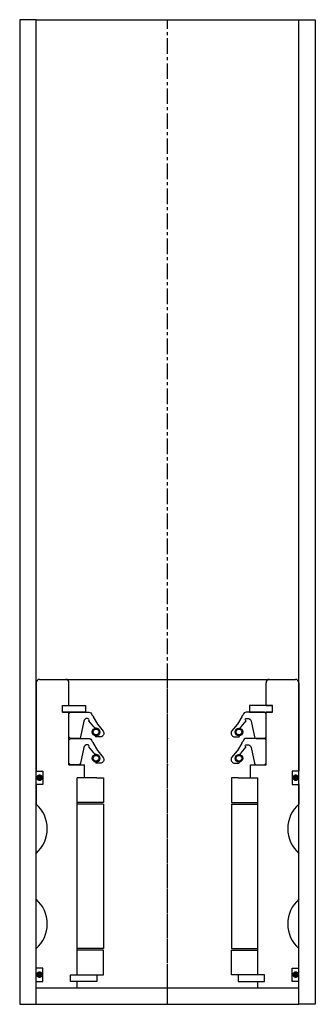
# Model space of a CAD drawing. Extents: x -45 to 45, y -10 to 290.
import ezdxf

# ---------------------------------------------------------------- set-up
doc = ezdxf.new("R2010")
doc.units = 0
doc.header["$LTSCALE"] = 0.15
doc.linetypes.add('CENTER', pattern=[50.8, 31.75, -6.35, 6.35, -6.35])
doc.layers.get('0').update_dxf_attribs({"linetype": 'CONTINUOUS'})
doc.layers.add('CENTER', color=9, linetype='CENTER')

msp = doc.modelspace()

# ---------------------------------------------------------------- linework, layer by layer
for p, q in [((-40, 290), (-45, 290)), ((-45, 290), (-45, -10)), ((-40, -10), (-40, 290)), ((-40, 290), (40, 290)), ((40, -10), (40, 290)), ((40, 290), (45, 290)), ((45, 290), (45, -10)), ((-40, 88), (-40, 61)), ((-39, 89), (39, 89)), ((-30, 81), (-30, 88)), ((30, 81), (30, 88)), ((40, 88), (40, 61)), ((-32, 79), (-32, 81)), ((-32, 81), (-30, 81)), ((-32, 79), (-32, 81)), ((-32, 81), (-30, 81)), ((-32, 79), (-32, 81)), ((-32, 81), (-30, 81)), ((-30, 81), (-25, 81)), ((-25, 81), (-25, 79)), ((30, 81), (25, 81)), ((25, 81), (25, 79)), ((30, 81), (32, 81)), ((32, 81), (30, 81)), ((32, 81), (30, 81)), ((32, 81), (30, 81)), ((32, 79), (32, 81)), ((32, 79), (32, 81)), ((32, 79), (32, 81)), ((32, 79), (32, 81)), ((-32, 79), (-30, 79)), ((-30, 79), (-32, 79)), ((-30, 79), (-32, 79)), ((-30, 63), (-30, 79)), ((-25, 79), (-30, 79)), ((25, 79), (30, 79)), ((30, 63), (30, 79)), ((30, 79), (32, 79)), ((32, 79), (30, 79)), ((30, 79), (32, 79)), ((30, 79), (32, 79)), ((-30, 63), (-25.25, 63)), ((-25.25, 59), (-25.25, 63)), ((25.25, 59), (25.25, 63)), ((25.25, 63), (30, 63)), ((-40, 61), (-38, 61)), ((-38, 61), (-38, 57)), ((40, 61), (38, 61)), ((38, 61), (38, 57)), ((-38, 57), (-40, 57)), ((-40, 57), (-40, 51)), ((-27.5, -1), (-27.5, 59)), ((-25.25, 59), (-27.5, 59)), ((-27.5, -1), (-27.5, 59)), ((-21.5, 59), (-27.5, 59)), ((-21.5, 59), (-19.5, 59)), ((-19.5, 59), (-19.5, 51.5)), ((21.5, 59), (19.5, 59)), ((19.5, 59), (19.5, 51.5)), ((21.5, 59), (27.5, 59)), ((25.25, 59), (27.5, 59)), ((27.5, -1), (27.5, 59)), ((27.5, -1), (27.5, 59)), ((38, 57), (40, 57)), ((40, 57), (40, 51)), ((-19.5, 51.5), (-27.5, 51.5)), ((-19.5, 51), (-27.5, 51)), ((-19.5, 51), (-19.5, 7)), ((19.5, 51.5), (27.5, 51.5)), ((19.5, 51), (19.5, 7)), ((19.5, 51), (27.5, 51)), ((-40, 22), (-40, 36)), ((40, 22), (40, 36)), ((-40, 1), (-40, 7)), ((-19.5, 7), (-27.5, 7)), ((-19.5, 6.5), (-27.5, 6.5)), ((-19.5, -1), (-19.5, 6.5)), ((19.5, 7), (27.5, 7)), ((19.5, -1), (19.5, 6.5)), ((19.5, 6.5), (27.5, 6.5)), ((40, 1), (40, 7)), ((-38, 1), (-40, 1)), ((-38, -3), (-38, 1)), ((38, -3), (38, 1)), ((38, 1), (40, 1)), ((-40, -5), (-40, -3)), ((-40, -3), (-38, -3)), ((-29.5, -3), (-29.5, -1)), ((-29.5, -1), (-27.5, -1)), ((-29.5, -3), (-29.5, -1)), ((-29.5, -1), (-27.5, -1)), ((-27.5, -3), (-29.5, -3)), ((-27.5, -3), (-29.5, -3)), ((-27.5, -1), (-21.5, -1)), ((-27.5, -5), (-27.5, -3)), ((-21.5, -3), (-27.5, -3)), ((-21.5, -1), (-21.5, -3)), ((-21.5, -1), (-19.5, -1)), ((21.5, -1), (19.5, -1)), ((27.5, -1), (21.5, -1)), ((21.5, -1), (21.5, -3)), ((21.5, -3), (27.5, -3)), ((29.5, -1), (27.5, -1)), ((29.5, -1), (27.5, -1)), ((27.5, -5), (27.5, -3)), ((27.5, -3), (29.5, -3)), ((27.5, -3), (29.5, -3)), ((29.5, -3), (29.5, -1)), ((29.5, -3), (29.5, -1)), ((40, -3), (38, -3)), ((40, -5), (40, -3)), ((-40, -5), (40, -5)), ((-45, -10), (-40, -10)), ((-40, -10), (40, -10)), ((45, -10), (40, -10))]:
    msp.add_line(p, q)
for points in [[(-30, 71.52), (-30, 78.52), (-29.5, 79.02), (-23.99, 79.02, -0.36857), (-23.01, 78.17), (-22.68, 77.76, 0.118812), (-22.59, 77.54), (-21.31, 75.36, -0.045671), (-21.26, 75.28), (-19.54, 73.19, -0.429276), (-20, 71.59, -0.114819), (-20.42, 71.48), (-21.74, 71.48, -1), (-21.74, 71.8, 1), (-21.74, 74.15, -0.279673), (-22.48, 74.59), (-23.91, 76.41, 0.461841), (-24.36, 77.1), (-24.45, 77.1, 0.376695), (-25.45, 76.23), (-26.46, 71.45, -0.377251), (-26.96, 71.01), (-29.5, 71.02)], [(30, 71.52), (30, 78.52), (29.5, 79.02), (23.99, 79.02, 0.36857), (23, 78.17), (22.68, 77.76, -0.118812), (22.59, 77.54), (21.31, 75.36, 0.045671), (21.26, 75.28), (19.53, 73.19, 0.429276), (20, 71.59, 0.114819), (20.42, 71.48), (21.74, 71.48, 1), (21.74, 71.8, -1), (21.74, 74.15, 0.279673), (22.48, 74.59), (23.91, 76.41, -0.550718), (23.86, 77.1), (24.45, 77.1, -0.376695), (25.45, 76.23), (26.46, 71.45, 0.377251), (26.96, 71.01), (29.5, 71.02)], [(-30, 63.51), (-30, 70.51), (-29.5, 71.01), (-23.99, 71.01, -0.36857), (-23.01, 70.17), (-22.68, 69.75, 0.118812), (-22.59, 69.53), (-21.31, 67.35, -0.045671), (-21.26, 67.27), (-19.54, 65.18, -0.429276), (-20, 63.58, -0.114819), (-20.42, 63.48), (-21.74, 63.48, -1), (-21.74, 63.79, 1), (-21.74, 66.14, -0.279673), (-22.48, 66.59), (-23.91, 68.41, 0.461841), (-24.36, 69.09), (-24.45, 69.09, 0.376695), (-25.45, 68.22), (-26.46, 63.44, -0.377251), (-26.96, 63), (-29.5, 63.01)], [(30, 63.51), (30, 70.51), (29.5, 71.01), (23.99, 71.01, 0.36857), (23, 70.17), (22.68, 69.75, -0.118812), (22.59, 69.53), (21.31, 67.35, 0.045671), (21.26, 67.27), (19.53, 65.18, 0.429276), (20, 63.58, 0.114819), (20.42, 63.48), (21.74, 63.48, 1), (21.74, 63.79, -1), (21.74, 66.14, 0.279673), (22.48, 66.59), (23.91, 68.41, -0.550718), (23.86, 69.09), (24.45, 69.09, -0.376695), (25.45, 68.22), (26.46, 63.44, 0.377251), (26.96, 63), (29.5, 63.01)]]:
    msp.add_lwpolyline(points, format="xyb", close=True)
at = {"const_width": 0.95}
for points in [[(-39.49, 59.04, 1), (-38.44, 59.04, 1)], [(38.51, 59.04, 1), (39.56, 59.04, 1)], [(-39.49, -0.96, 1), (-38.44, -0.96, 1)], [(38.51, -0.96, 1), (39.56, -0.96, 1)]]:
    msp.add_lwpolyline(points, format="xyb", close=True, dxfattribs=at)
for centre, radius in [((-21.74, 72.97), 1.17), ((-21.74, 72.97), 0.881), ((21.74, 72.97), 1.17), ((21.74, 72.97), 0.881), ((-21.74, 64.97), 1.17), ((21.74, 64.97), 1.17), ((-21.74, 64.97), 0.881), ((21.74, 64.97), 0.881)]:
    msp.add_circle(centre, radius)
for centre, radius, start, end in [((-39, 88), 1, 90, 180), ((-31, 88), 1, 0, 90), ((31, 88), 1, 90, 180), ((39, 88), 1, 0, 90), ((-46.61, 43.5), 10, 311.4096, 48.5904), ((46.61, 43.5), 10, 131.4096, 228.5904), ((-46.61, 14.5), 10, 311.4096, 48.5904), ((46.61, 14.5), 10, 131.4096, 228.5904)]:
    msp.add_arc(centre, radius, start, end)
for p in [(0, 71.02), (0, 63.01)]:
    msp.add_point(p)
at = {"layer": 'CENTER'}
for p, q in [((0, -10), (0, 290)), ((0, -5), (0, 89))]:
    msp.add_line(p, q, dxfattribs=at)

doc.saveas('drawing.dxf')
